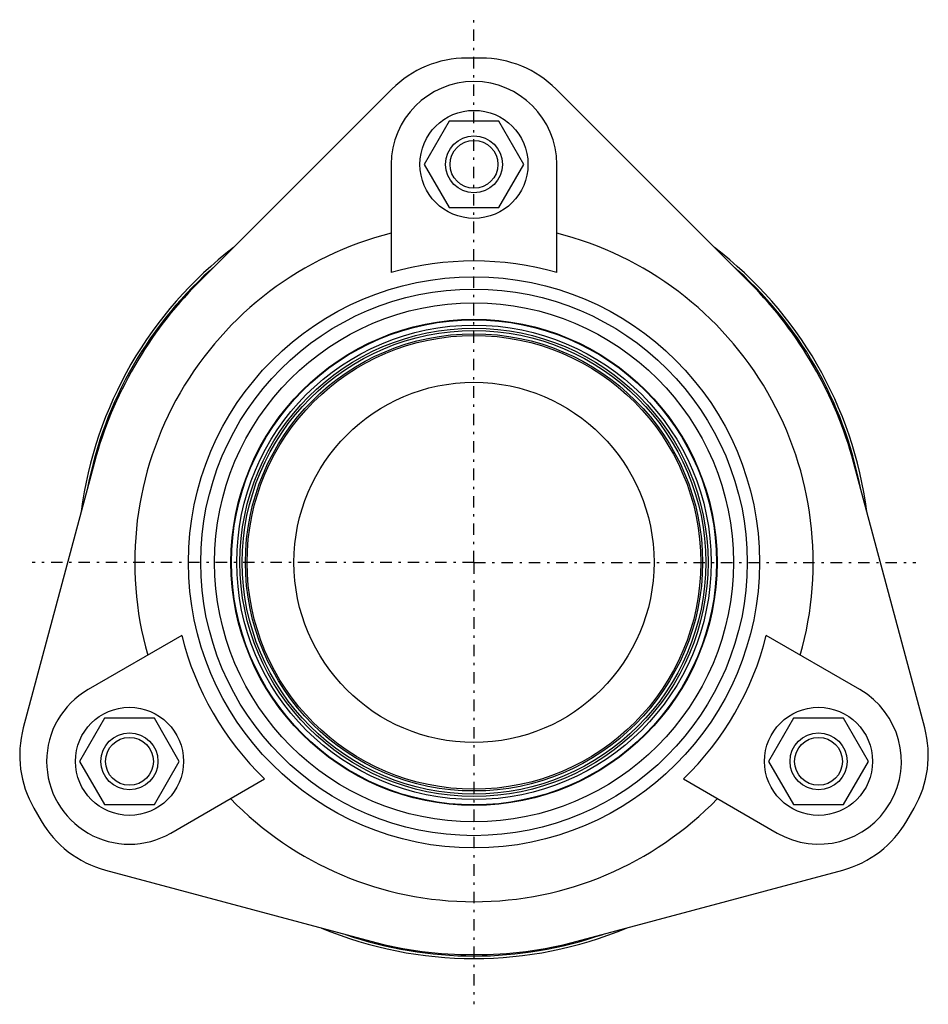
# Model space of a CAD drawing. Header units: millimetres. Extents: x -47 to 473, y 5 to 278.
# Tile 1 of 7: x -47 to 206, y 5 to 278. Entities that reach past the tile are written whole.
import ezdxf

# ---------------------------------------------------------------- set-up
doc = ezdxf.new("R2010")
doc.units = ezdxf.units.MM
doc.header["$MEASUREMENT"] = 0
doc.linetypes.add('DASH-DOT', pattern=[7.62, 3.175, -1.905, 0.635, -1.905])
doc.layers.add('1', color=7, linetype='Continuous')

msp = doc.modelspace()

# ---------------------------------------------------------------- linework, layer by layer
at = {"color": 7, "linetype": 'Continuous', "lineweight": 30}
for p, q in [((81.44, 267.23), (77.44, 267.23)), ((56.66, 258.62), (2.66, 204.62)), ((156.23, 204.62), (102.23, 258.62)), ((72.52, 249.73), (65.59, 237.73)), ((86.37, 249.73), (72.52, 249.73)), ((93.3, 237.73), (86.37, 249.73)), ((56.44, 237.73), (56.44, 207.69)), ((65.59, 237.73), (72.52, 225.73)), ((86.37, 225.73), (93.3, 237.73)), ((102.44, 207.69), (102.44, 237.73)), ((72.52, 225.73), (86.37, 225.73)), ((-25.97, 155.03), (-45.74, 81.27)), ((204.62, 81.27), (184.86, 155.03)), ((-1.74, 106.92), (-27.75, 91.9)), ((186.64, 91.9), (160.62, 106.92)), ((-23.18, 83.98), (-30.11, 71.98)), ((-9.32, 83.98), (-23.18, 83.98)), ((-2.4, 71.98), (-9.32, 83.98)), ((168.21, 83.98), (161.28, 71.98)), ((182.07, 83.98), (168.21, 83.98)), ((189, 71.98), (182.07, 83.98)), ((-30.11, 71.98), (-23.18, 59.98)), ((-9.32, 59.98), (-2.4, 71.98)), ((161.28, 71.98), (168.21, 59.98)), ((182.07, 59.98), (189, 71.98)), ((-4.75, 52.06), (21.26, 67.08)), ((137.62, 67.08), (163.64, 52.06)), ((-42.8, 58.96), (-40.8, 55.5)), ((-23.18, 59.98), (-9.32, 59.98)), ((168.21, 59.98), (182.07, 59.98)), ((199.69, 55.5), (201.69, 58.96)), ((-22.95, 41.8), (50.82, 22.03)), ((108.07, 22.03), (181.84, 41.8))]:
    msp.add_line(p, q, dxfattribs=at)
for centre, radius in [((79.44, 237.73), 15), ((79.44, 237.73), 7.91), ((79.44, 237.73), 6.64), ((79.44, 127.23), 75.89), ((79.44, 127.23), 72.07), ((79.44, 127.23), 67.5), ((79.44, 127.23), 67.35), ((79.44, 127.23), 63), ((79.44, 127.23), 50), ((-16.25, 71.98), 15), ((175.14, 71.98), 15), ((-16.25, 71.98), 7.91), ((175.14, 71.98), 7.91), ((-16.25, 71.98), 6.64), ((175.14, 71.98), 6.64)]:
    msp.add_circle(centre, radius, dxfattribs=at)
at = {"color": 254, "linetype": 'Continuous', "lineweight": 30}
for radius in [79.3, 65.87, 65, 64.36, 63.48]:
    msp.add_circle((79.44, 127.23), radius, dxfattribs=at)
at = {"color": 7, "linetype": 'Continuous', "lineweight": 30}
for centre, radius, start, end in [((77.44, 237.83), 29.4, 90, 135), ((81.44, 237.83), 29.4, 45, 90), ((79.44, 237.73), 23, 0, 180), ((79.44, 127.23), 110, 127.3771, 172.6229), ((79.44, 127.23), 110, 7.3679, 52.6229), ((79.44, 127.23), 83.68, 74.047, 105.953), ((79.44, 127.23), 109.3, 130.9221, 169.0779), ((79.44, 127.23), 109.3, 10.909, 49.0779), ((79.55, 127.72), 108.75, 135, 150.253), ((79.33, 127.72), 108.75, 29.747, 45), ((79.07, 126.89), 108.75, 149.747, 165), ((79.82, 126.89), 108.75, 15, 30.253), ((79.44, 127.23), 83.68, 194.047, 225.953), ((79.44, 127.23), 83.68, 314.047, 345.953), ((-16.25, 71.98), 23, 120, 300), ((175.14, 71.98), 23, 240, 60), ((-17.34, 73.66), 29.4, 165, 210), ((176.23, 73.66), 29.4, 330, 15), ((-15.34, 70.2), 29.4, 210, 255), ((174.23, 70.2), 29.4, 285, 330), ((79.44, 127.23), 110, 247.3771, 292.6321), ((79.44, 127.23), 109.3, 250.9221, 289.091), ((78.96, 127.08), 108.75, 255, 270.253), ((79.92, 127.08), 108.75, 269.747, 285)]:
    msp.add_arc(centre, radius, start, end, dxfattribs=at)
at = {"color": 254, "linetype": 'Continuous', "lineweight": 30}
for start, end in [(104.1295, 195.8705), (344.1295, 75.8705), (224.1295, 315.8705)]:
    msp.add_arc((79.44, 127.23), 94.22, start, end, dxfattribs=at)
at = {"layer": '1', "color": 7, "linetype": 'DASH-DOT', "lineweight": 30}
for q in [(79.44, 277.9), (-43.26, 127.23), (202.15, 127.23), (79.44, 4.52)]:
    msp.add_line((79.44, 127.23), q, dxfattribs=at)

doc.saveas('drawing.dxf')
